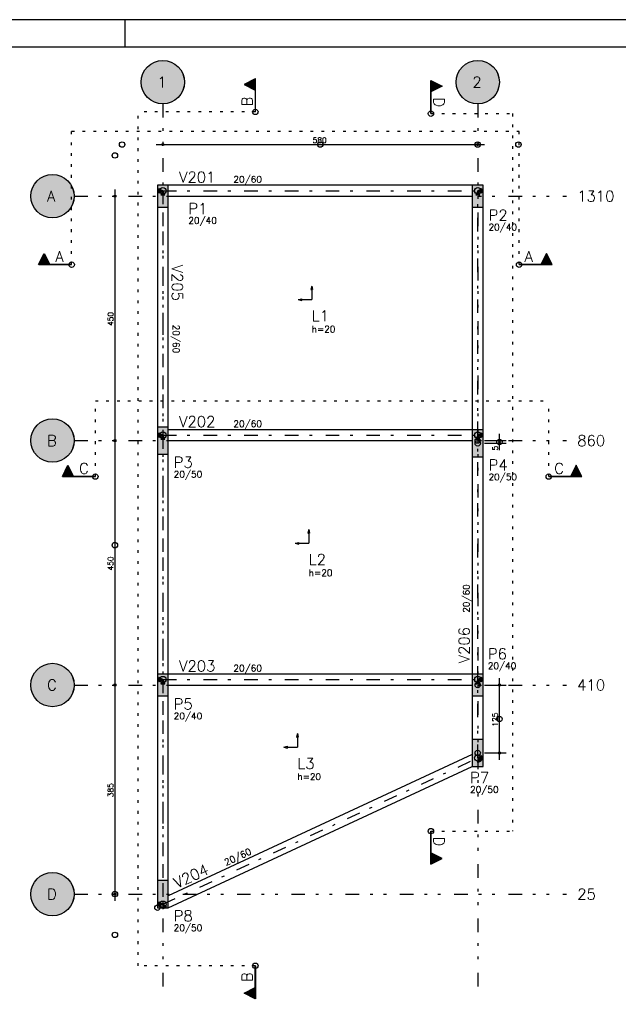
# Model space of a CAD drawing. Extents: x 0 to 84.1, y 0 to 59.4.
# Tile 3 of 6: x 24.7 to 46.8, y 23.1 to 59.4. Entities that reach past the tile are written whole.
import ezdxf

# ---------------------------------------------------------------- set-up
doc = ezdxf.new("R2010")
doc.units = 0
doc.header["$MEASUREMENT"] = 0
for name, pattern in [('ESTILO_TQS_0002', [0.4, 0.1, -0.3]), ('ESTILO_TQS_0003', [1.5, 0.5, -0.4, 0.1, -0.5]), ('ESTILO_TQS_0004', [2, 0.5, -0.4, 0.1, -0.4, 0.1, -0.5])]:
    doc.linetypes.add(name, pattern=pattern)
for name, color, linetype in [('1', 1, 'CONTINUOUS'), ('2', 2, 'CONTINUOUS'), ('3', 3, 'CONTINUOUS'), ('4', 4, 'CONTINUOUS'), ('6', 6, 'CONTINUOUS')]:
    doc.layers.add(name, color=color, linetype=linetype)
doc.styles.get("Standard").update_dxf_attribs({"font": 'ROMANS.SHX'})

msp = doc.modelspace()

# ---------------------------------------------------------------- linework, layer by layer
at = {"layer": '1', "linetype": 'ESTILO_TQS_0004'}
for p, q in [((29.9913, 56.3016), (29.9913, 23.563624)), ((41.5913, 56.3016), (41.5913, 23.563624)), ((26.725676, 52.9016), (44.856924, 52.9016)), ((26.725676, 43.9016), (44.856924, 43.9016)), ((26.725676, 34.9016), (44.856924, 34.9016)), ((26.725676, 27.2016), (44.856924, 27.2016))]:
    msp.add_line(p, q, dxfattribs=at)
at = {"layer": '1', "linetype": 'Continuous'}
for p, q in [((29.7413, 54.8016), (41.8413, 54.8016)), ((29.9913, 54.8016), (29.9913, 54.8016)), ((41.5913, 54.8016), (41.5913, 54.8016)), ((28.225676, 53.1516), (28.225676, 43.6516)), ((28.225676, 52.9016), (28.225676, 52.9016)), ((29.9913, 52.9016), (29.9913, 52.9016)), ((41.5913, 52.9016), (41.5913, 52.9016)), ((35.474943, 49.593429), (35.444055, 49.461021)), ((35.444055, 49.461021), (35.505832, 49.461021)), ((35.474943, 49.593429), (35.505832, 49.461021)), ((35.474943, 49.461021), (35.474943, 49.093429)), ((34.974943, 49.093429), (35.107351, 49.124315)), ((34.974943, 49.093429), (35.107351, 49.062544)), ((35.107351, 49.062544), (35.107351, 49.124315)), ((35.107351, 49.093429), (35.474943, 49.093429)), ((28.225676, 44.1516), (28.225676, 34.6516)), ((28.225676, 43.9016), (28.225676, 43.9016)), ((28.225676, 43.9016), (28.225676, 43.9016)), ((29.9913, 43.9016), (29.9913, 43.9016)), ((41.5913, 43.9016), (41.5913, 43.9016)), ((41.8413, 43.9016), (42.6413, 43.9016)), ((42.3913, 43.5516), (42.3913, 44.1516)), ((41.5913, 43.8016), (41.5913, 43.8016)), ((41.5913, 43.8016), (41.5913, 43.8016)), ((41.8413, 43.8016), (42.6413, 43.8016)), ((35.365508, 40.622786), (35.334619, 40.490378)), ((35.365508, 40.622786), (35.396396, 40.490378)), ((35.334619, 40.490378), (35.396396, 40.490378)), ((35.365508, 40.490378), (35.365508, 40.122786)), ((34.865508, 40.122786), (34.997916, 40.153671)), ((34.865508, 40.122786), (34.997916, 40.0919)), ((34.997916, 40.0919), (34.997916, 40.153671)), ((34.997916, 40.122786), (35.365508, 40.122786)), ((28.225676, 35.1516), (28.225676, 26.9516)), ((28.225676, 34.9016), (28.225676, 34.9016)), ((28.225676, 34.9016), (28.225676, 34.9016)), ((29.9913, 34.9016), (29.9913, 34.9016)), ((41.5913, 34.9016), (41.5913, 34.9016)), ((41.5913, 34.9016), (41.5913, 34.9016)), ((41.8413, 34.9016), (42.6413, 34.9016)), ((42.3913, 32.1516), (42.3913, 35.1516)), ((34.946214, 33.113611), (34.915325, 32.981203)), ((34.946214, 33.113611), (34.977102, 32.981203)), ((34.446214, 32.613611), (34.578622, 32.644496)), ((34.578622, 32.582725), (34.578622, 32.644496)), ((34.915325, 32.981203), (34.977102, 32.981203)), ((34.946214, 32.981203), (34.946214, 32.613611)), ((34.446214, 32.613611), (34.578622, 32.582725)), ((34.578622, 32.613611), (34.946214, 32.613611)), ((41.5913, 32.4016), (41.5913, 32.4016)), ((41.5913, 32.4016), (41.5913, 32.4016)), ((41.8413, 32.4016), (42.6413, 32.4016)), ((28.225676, 27.2016), (28.225676, 27.2016)), ((29.9913, 27.2016), (29.9913, 27.2016))]:
    msp.add_line(p, q, dxfattribs=at)
at = {"layer": '1', "linetype": 'ESTILO_TQS_0003'}
for p, q in [((29.9913, 53.1016), (41.5913, 53.1016)), ((29.9913, 53.1016), (29.9913, 44.1016)), ((41.5913, 44.1016), (41.5913, 53.1016)), ((29.9913, 44.1016), (41.5913, 44.1016)), ((29.9913, 44.1016), (29.9913, 35.1016)), ((41.5913, 35.1016), (41.5913, 44.1016)), ((29.9913, 35.1016), (41.5913, 35.1016)), ((29.9913, 35.1016), (29.9913, 26.829248)), ((41.5913, 32.214962), (41.5913, 35.1016)), ((29.9913, 26.829248), (41.5913, 32.214962))]:
    msp.add_line(p, q, dxfattribs=at)
at = {"layer": '1', "linetype": 'Continuous'}
for points in [[(41.3913, 53.3016), (30.1913, 53.3016)], [(29.8413, 53.1766), (29.8413, 53.0266), (29.9913, 53.1016), (29.8413, 53.1766)], [(29.9163, 52.9516), (30.0663, 52.9516), (29.9913, 53.1016), (29.9163, 52.9516)], [(41.5163, 52.9516), (41.6663, 52.9516), (41.5913, 53.1016), (41.5163, 52.9516)], [(41.7413, 53.0266), (41.7413, 53.1766), (41.5913, 53.1016), (41.7413, 53.0266)], [(30.1913, 52.9016), (41.3913, 52.9016)], [(29.7913, 52.5016), (29.7913, 44.4016)], [(30.1913, 44.4016), (30.1913, 52.5016)], [(41.3913, 52.5016), (41.3913, 44.3016)], [(41.7913, 44.3016), (41.7913, 52.5016)], [(41.3913, 44.3016), (30.1913, 44.3016)], [(29.8413, 44.1766), (29.8413, 44.0266), (29.9913, 44.1016), (29.8413, 44.1766)], [(29.9163, 43.9516), (30.0663, 43.9516), (29.9913, 44.1016), (29.9163, 43.9516)], [(30.1913, 43.9016), (41.3913, 43.9016)], [(41.5163, 43.9516), (41.6663, 43.9516), (41.5913, 44.1016), (41.5163, 43.9516)], [(41.7413, 44.0266), (41.7413, 44.1766), (41.5913, 44.1016), (41.7413, 44.0266)], [(29.7913, 43.4016), (29.7913, 35.3016)], [(30.1913, 35.3016), (30.1913, 43.4016)], [(41.3913, 43.3016), (41.3913, 35.3016)], [(41.7913, 35.3016), (41.7913, 43.3016)], [(29.8413, 35.1766), (29.8413, 35.0266), (29.9913, 35.1016), (29.8413, 35.1766)], [(41.3913, 35.3016), (30.1913, 35.3016)], [(41.7413, 35.0266), (41.7413, 35.1766), (41.5913, 35.1016), (41.7413, 35.0266)], [(29.9163, 34.9516), (30.0663, 34.9516), (29.9913, 35.1016), (29.9163, 34.9516)], [(30.1913, 34.9016), (41.3913, 34.9016)], [(41.5163, 34.9516), (41.6663, 34.9516), (41.5913, 35.1016), (41.5163, 34.9516)], [(29.7913, 34.5016), (29.7913, 27.7016)], [(30.1913, 27.7016), (30.1913, 34.5016)], [(41.3913, 34.5016), (41.3913, 32.9016)], [(41.7913, 32.9016), (41.7913, 34.5016)], [(41.3913, 32.34261), (30.1913, 27.14261)], [(41.7413, 32.139962), (41.7413, 32.289962), (41.5913, 32.214962), (41.7413, 32.139962)], [(41.586441, 32.047327), (41.722492, 32.110494), (41.5913, 32.214962), (41.586441, 32.047327)], [(30.1913, 26.7016), (41.3913, 31.9016)], [(29.8413, 26.904248), (29.8413, 26.754248), (29.9913, 26.829248), (29.8413, 26.904248)], [(29.986441, 26.661613), (30.122492, 26.72478), (29.9913, 26.829248), (29.986441, 26.661613)]]:
    msp.add_lwpolyline(points, dxfattribs=at)
for centre, radius in [((33.39979, 56.003372), 0.1), ((39.867285, 55.940179), 0.1), ((28.4913, 54.8016), 0.1), ((29.9913, 54.8016), 0.04), ((29.9913, 54.8016), 0.02), ((35.7913, 54.8016), 0.1), ((41.5913, 54.8016), 0.1), ((41.5913, 54.8016), 0.04), ((41.5913, 54.8016), 0.02), ((43.0913, 54.8016), 0.1), ((28.225676, 54.4016), 0.1), ((28.225676, 52.9016), 0.04), ((29.9913, 53.1016), 0.12), ((29.9913, 53.1016), 0.12), ((41.5913, 53.1016), 0.12), ((41.5913, 53.1016), 0.12), ((28.225676, 52.9016), 0.02), ((26.631666, 50.381462), 0.1), ((43.115323, 50.381462), 0.1), ((28.225676, 43.9016), 0.04), ((28.225676, 43.9016), 0.04), ((28.225676, 43.9016), 0.02), ((28.225676, 43.9016), 0.02), ((29.9913, 44.1016), 0.12), ((29.9913, 44.1016), 0.12), ((41.5913, 44.1016), 0.12), ((41.5913, 44.1016), 0.12), ((41.5913, 43.9016), 0.1), ((41.5913, 43.8016), 0.1), ((42.3913, 43.8516), 0.1), ((42.3913, 43.9016), 0.04), ((42.3913, 43.9016), 0.02), ((42.3913, 43.8016), 0.04), ((42.3913, 43.8016), 0.02), ((27.504972, 42.576287), 0.1), ((44.206956, 42.576287), 0.1), ((28.225676, 40.0516), 0.1), ((29.9913, 35.1016), 0.12), ((29.9913, 35.1016), 0.12), ((41.5913, 35.1016), 0.12), ((41.5913, 35.1016), 0.12), ((28.225676, 34.9016), 0.04), ((28.225676, 34.9016), 0.04), ((28.225676, 34.9016), 0.02), ((28.225676, 34.9016), 0.02), ((41.5913, 34.9016), 0.1), ((42.3913, 34.9016), 0.04), ((42.3913, 34.9016), 0.02), ((42.3913, 33.6516), 0.1), ((41.5913, 32.214962), 0.12), ((41.5913, 32.214962), 0.12), ((41.5913, 32.4016), 0.1), ((42.3913, 32.4016), 0.04), ((42.3913, 32.4016), 0.02), ((39.867285, 29.522662), 0.1), ((28.225676, 27.2016), 0.1), ((28.225676, 27.2016), 0.04), ((28.225676, 27.2016), 0.02), ((29.9913, 26.829248), 0.12), ((29.9913, 26.829248), 0.12), ((29.7913, 26.7016), 0.1), ((29.7913, 26.7016), 0.1), ((29.7913, 26.7016), 0.1), ((29.7913, 26.7016), 0.1), ((28.225676, 25.7016), 0.1), ((33.39979, 24.564343), 0.1)]:
    msp.add_circle(centre, radius, dxfattribs=at)
at = {"layer": '1', "color": 9, "linetype": 'Continuous'}
for points in [[(30.7913, 57.1016), (29.445257, 57.686269), (29.370731, 57.60647)], [(30.7913, 57.1016), (29.529956, 57.755176), (29.445257, 57.686269)], [(30.7913, 57.1016), (29.623248, 57.811908), (29.529956, 57.755176)], [(30.7913, 57.1016), (29.723396, 57.855409), (29.623248, 57.811908)], [(30.7913, 57.1016), (29.828535, 57.884867), (29.723396, 57.855409)], [(30.7913, 57.1016), (29.936706, 57.899735), (29.828535, 57.884867)], [(30.7913, 57.1016), (30.045894, 57.899735), (29.936706, 57.899735)], [(30.7913, 57.1016), (30.154065, 57.884867), (30.045894, 57.899735)], [(30.7913, 57.1016), (30.259204, 57.855409), (30.154065, 57.884867)], [(30.7913, 57.1016), (30.359352, 57.811908), (30.259204, 57.855409)], [(30.7913, 57.1016), (30.452644, 57.755176), (30.359352, 57.811908)], [(30.7913, 57.1016), (30.537343, 57.686269), (30.452644, 57.755176)], [(30.7913, 57.1016), (30.611869, 57.60647), (30.537343, 57.686269)], [(42.3913, 57.1016), (41.045257, 57.686269), (40.970731, 57.60647)], [(42.3913, 57.1016), (41.129956, 57.755176), (41.045257, 57.686269)], [(42.3913, 57.1016), (41.223248, 57.811908), (41.129956, 57.755176)], [(42.3913, 57.1016), (41.323396, 57.855409), (41.223248, 57.811908)], [(42.3913, 57.1016), (41.428535, 57.884867), (41.323396, 57.855409)], [(42.3913, 57.1016), (41.536706, 57.899735), (41.428535, 57.884867)], [(42.3913, 57.1016), (41.645894, 57.899735), (41.536706, 57.899735)], [(42.3913, 57.1016), (41.754065, 57.884867), (41.645894, 57.899735)], [(42.3913, 57.1016), (41.859204, 57.855409), (41.754065, 57.884867)], [(42.3913, 57.1016), (41.959352, 57.811908), (41.859204, 57.855409)], [(42.3913, 57.1016), (42.052644, 57.755176), (41.959352, 57.811908)], [(42.3913, 57.1016), (42.137343, 57.686269), (42.052644, 57.755176)], [(42.3913, 57.1016), (42.211869, 57.60647), (42.137343, 57.686269)], [(30.7913, 57.1016), (29.220966, 57.317437), (29.198751, 57.210533)], [(30.7913, 57.1016), (29.257531, 57.420321), (29.220966, 57.317437)], [(30.7913, 57.1016), (29.307764, 57.517267), (29.257531, 57.420321)], [(30.7913, 57.1016), (29.370731, 57.60647), (29.307764, 57.517267)], [(30.7913, 57.1016), (30.674836, 57.517267), (30.611869, 57.60647)], [(30.7913, 57.1016), (30.725069, 57.420321), (30.674836, 57.517267)], [(30.7913, 57.1016), (30.761634, 57.317437), (30.725069, 57.420321)], [(30.7913, 57.1016), (30.783849, 57.210533), (30.761634, 57.317437)], [(42.3913, 57.1016), (40.820966, 57.317437), (40.798751, 57.210533)], [(42.3913, 57.1016), (40.857531, 57.420321), (40.820966, 57.317437)], [(42.3913, 57.1016), (40.907764, 57.517267), (40.857531, 57.420321)], [(42.3913, 57.1016), (40.970731, 57.60647), (40.907764, 57.517267)], [(42.3913, 57.1016), (42.274836, 57.517267), (42.211869, 57.60647)], [(42.3913, 57.1016), (42.325069, 57.420321), (42.274836, 57.517267)], [(42.3913, 57.1016), (42.361634, 57.317437), (42.325069, 57.420321)], [(42.3913, 57.1016), (42.383849, 57.210533), (42.361634, 57.317437)], [(30.7913, 57.1016), (29.198751, 57.210533), (29.1913, 57.1016)], [(30.7913, 57.1016), (29.1913, 57.1016), (29.198751, 56.992667)], [(30.7913, 57.1016), (29.198751, 56.992667), (29.220966, 56.885763)], [(30.7913, 57.1016), (29.220966, 56.885763), (29.257531, 56.782879)], [(30.7913, 57.1016), (29.257531, 56.782879), (29.307764, 56.685933)], [(30.7913, 57.1016), (29.307764, 56.685933), (29.370731, 56.59673)], [(30.7913, 57.1016), (29.370731, 56.59673), (29.445257, 56.516931)], [(30.7913, 57.1016), (29.445257, 56.516931), (29.529956, 56.448024)], [(30.7913, 57.1016), (29.529956, 56.448024), (29.623248, 56.391292)], [(30.7913, 57.1016), (29.623248, 56.391292), (29.723396, 56.347791)], [(30.7913, 57.1016), (29.723396, 56.347791), (29.828535, 56.318333)], [(30.7913, 57.1016), (29.828535, 56.318333), (29.936706, 56.303465)], [(30.7913, 57.1016), (29.936706, 56.303465), (30.045894, 56.303465)], [(30.7913, 57.1016), (30.045894, 56.303465), (30.154065, 56.318333)], [(30.7913, 57.1016), (30.154065, 56.318333), (30.259204, 56.347791)], [(30.7913, 57.1016), (30.259204, 56.347791), (30.359352, 56.391292)], [(30.7913, 57.1016), (30.359352, 56.391292), (30.452644, 56.448024)], [(30.7913, 57.1016), (30.452644, 56.448024), (30.537343, 56.516931)], [(30.7913, 57.1016), (30.537343, 56.516931), (30.611869, 56.59673)], [(30.7913, 57.1016), (30.611869, 56.59673), (30.674836, 56.685933)], [(30.7913, 57.1016), (30.674836, 56.685933), (30.725069, 56.782879)], [(30.7913, 57.1016), (30.725069, 56.782879), (30.761634, 56.885763)], [(30.7913, 57.1016), (30.761634, 56.885763), (30.783849, 56.992667)], [(30.7913, 57.1016), (30.783849, 56.992667), (30.7913, 57.1016)], [(42.3913, 57.1016), (40.798751, 57.210533), (40.7913, 57.1016)], [(42.3913, 57.1016), (40.7913, 57.1016), (40.798751, 56.992667)], [(42.3913, 57.1016), (40.798751, 56.992667), (40.820966, 56.885763)], [(42.3913, 57.1016), (40.820966, 56.885763), (40.857531, 56.782879)], [(42.3913, 57.1016), (40.857531, 56.782879), (40.907764, 56.685933)], [(42.3913, 57.1016), (40.907764, 56.685933), (40.970731, 56.59673)], [(42.3913, 57.1016), (40.970731, 56.59673), (41.045257, 56.516931)], [(42.3913, 57.1016), (41.045257, 56.516931), (41.129956, 56.448024)], [(42.3913, 57.1016), (41.129956, 56.448024), (41.223248, 56.391292)], [(42.3913, 57.1016), (41.223248, 56.391292), (41.323396, 56.347791)], [(42.3913, 57.1016), (41.323396, 56.347791), (41.428535, 56.318333)], [(42.3913, 57.1016), (41.428535, 56.318333), (41.536706, 56.303465)], [(42.3913, 57.1016), (41.536706, 56.303465), (41.645894, 56.303465)], [(42.3913, 57.1016), (41.645894, 56.303465), (41.754065, 56.318333)], [(42.3913, 57.1016), (41.754065, 56.318333), (41.859204, 56.347791)], [(42.3913, 57.1016), (41.859204, 56.347791), (41.959352, 56.391292)], [(42.3913, 57.1016), (41.959352, 56.391292), (42.052644, 56.448024)], [(42.3913, 57.1016), (42.052644, 56.448024), (42.137343, 56.516931)], [(42.3913, 57.1016), (42.137343, 56.516931), (42.211869, 56.59673)], [(42.3913, 57.1016), (42.211869, 56.59673), (42.274836, 56.685933)], [(42.3913, 57.1016), (42.274836, 56.685933), (42.325069, 56.782879)], [(42.3913, 57.1016), (42.325069, 56.782879), (42.361634, 56.885763)], [(42.3913, 57.1016), (42.361634, 56.885763), (42.383849, 56.992667)], [(42.3913, 57.1016), (42.383849, 56.992667), (42.3913, 57.1016)], [(26.725676, 52.9016), (25.762911, 53.684867), (25.657772, 53.655409)], [(26.725676, 52.9016), (25.871082, 53.699735), (25.762911, 53.684867)], [(26.725676, 52.9016), (25.98027, 53.699735), (25.871082, 53.699735)], [(26.725676, 52.9016), (26.088441, 53.684867), (25.98027, 53.699735)], [(26.725676, 52.9016), (26.19358, 53.655409), (26.088441, 53.684867)], [(26.725676, 52.9016), (25.24214, 53.317267), (25.191907, 53.220321)], [(26.725676, 52.9016), (25.305107, 53.40647), (25.24214, 53.317267)], [(26.725676, 52.9016), (25.379633, 53.486269), (25.305107, 53.40647)], [(26.725676, 52.9016), (25.464332, 53.555176), (25.379633, 53.486269)], [(26.725676, 52.9016), (25.557624, 53.611908), (25.464332, 53.555176)], [(26.725676, 52.9016), (25.657772, 53.655409), (25.557624, 53.611908)], [(26.725676, 52.9016), (26.293728, 53.611908), (26.19358, 53.655409)], [(26.725676, 52.9016), (26.38702, 53.555176), (26.293728, 53.611908)], [(26.725676, 52.9016), (26.471718, 53.486269), (26.38702, 53.555176)], [(26.725676, 52.9016), (26.546245, 53.40647), (26.471718, 53.486269)], [(26.725676, 52.9016), (26.609211, 53.317267), (26.546245, 53.40647)], [(26.725676, 52.9016), (26.659445, 53.220321), (26.609211, 53.317267)], [(29.7913, 52.5016), (30.1913, 52.5016), (30.1913, 53.3016)], [(29.7913, 52.5016), (30.1913, 53.3016), (29.7913, 53.3016)], [(29.7913, 52.5016), (29.7913, 53.3016), (29.7913, 52.5016)], [(41.3913, 52.5016), (41.7913, 52.5016), (41.7913, 53.3016)], [(41.3913, 52.5016), (41.7913, 53.3016), (41.3913, 53.3016)], [(41.3913, 52.5016), (41.3913, 53.3016), (41.3913, 52.5016)], [(26.725676, 52.9016), (25.133127, 53.010533), (25.125676, 52.9016)], [(26.725676, 52.9016), (25.155342, 53.117437), (25.133127, 53.010533)], [(26.725676, 52.9016), (25.191907, 53.220321), (25.155342, 53.117437)], [(26.725676, 52.9016), (26.69601, 53.117437), (26.659445, 53.220321)], [(26.725676, 52.9016), (26.718225, 53.010533), (26.69601, 53.117437)], [(29.8413, 53.1766), (29.8413, 53.0266), (29.9913, 53.1016)], [(29.8413, 53.1766), (29.9913, 53.1016), (29.8413, 53.1766)], [(29.9163, 52.9516), (30.0663, 52.9516), (29.9913, 53.1016)], [(29.9163, 52.9516), (29.9913, 53.1016), (29.9163, 52.9516)], [(41.5163, 52.9516), (41.6663, 52.9516), (41.5913, 53.1016)], [(41.5163, 52.9516), (41.5913, 53.1016), (41.5163, 52.9516)], [(41.7413, 53.0266), (41.7413, 53.1766), (41.5913, 53.1016)], [(41.7413, 53.0266), (41.5913, 53.1016), (41.7413, 53.0266)], [(26.725676, 52.9016), (25.125676, 52.9016), (25.133127, 52.792667)], [(26.725676, 52.9016), (25.133127, 52.792667), (25.155342, 52.685763)], [(26.725676, 52.9016), (25.155342, 52.685763), (25.191907, 52.582879)], [(26.725676, 52.9016), (25.191907, 52.582879), (25.24214, 52.485933)], [(26.725676, 52.9016), (25.24214, 52.485933), (25.305107, 52.39673)], [(26.725676, 52.9016), (25.305107, 52.39673), (25.379633, 52.316931)], [(26.725676, 52.9016), (25.379633, 52.316931), (25.464332, 52.248024)], [(26.725676, 52.9016), (25.464332, 52.248024), (25.557624, 52.191292)], [(26.725676, 52.9016), (25.557624, 52.191292), (25.657772, 52.147791)], [(26.725676, 52.9016), (25.657772, 52.147791), (25.762911, 52.118333)], [(26.725676, 52.9016), (25.762911, 52.118333), (25.871082, 52.103465)], [(26.725676, 52.9016), (25.871082, 52.103465), (25.98027, 52.103465)], [(26.725676, 52.9016), (25.98027, 52.103465), (26.088441, 52.118333)], [(26.725676, 52.9016), (26.088441, 52.118333), (26.19358, 52.147791)], [(26.725676, 52.9016), (26.19358, 52.147791), (26.293728, 52.191292)], [(26.725676, 52.9016), (26.293728, 52.191292), (26.38702, 52.248024)], [(26.725676, 52.9016), (26.38702, 52.248024), (26.471718, 52.316931)], [(26.725676, 52.9016), (26.471718, 52.316931), (26.546245, 52.39673)], [(26.725676, 52.9016), (26.546245, 52.39673), (26.609211, 52.485933)], [(26.725676, 52.9016), (26.609211, 52.485933), (26.659445, 52.582879)], [(26.725676, 52.9016), (26.659445, 52.582879), (26.69601, 52.685763)], [(26.725676, 52.9016), (26.69601, 52.685763), (26.718225, 52.792667)], [(26.725676, 52.9016), (26.718225, 52.792667), (26.725676, 52.9016)], [(26.725676, 43.9016), (25.557624, 44.611908), (25.464332, 44.555176)], [(26.725676, 43.9016), (25.657772, 44.655409), (25.557624, 44.611908)], [(26.725676, 43.9016), (25.762911, 44.684867), (25.657772, 44.655409)], [(26.725676, 43.9016), (25.871082, 44.699735), (25.762911, 44.684867)], [(26.725676, 43.9016), (25.98027, 44.699735), (25.871082, 44.699735)], [(26.725676, 43.9016), (26.088441, 44.684867), (25.98027, 44.699735)], [(26.725676, 43.9016), (26.19358, 44.655409), (26.088441, 44.684867)], [(26.725676, 43.9016), (26.293728, 44.611908), (26.19358, 44.655409)], [(26.725676, 43.9016), (26.38702, 44.555176), (26.293728, 44.611908)], [(26.725676, 43.9016), (25.24214, 44.317267), (25.191907, 44.220321)], [(26.725676, 43.9016), (25.305107, 44.40647), (25.24214, 44.317267)], [(26.725676, 43.9016), (25.379633, 44.486269), (25.305107, 44.40647)], [(26.725676, 43.9016), (25.464332, 44.555176), (25.379633, 44.486269)], [(26.725676, 43.9016), (26.471718, 44.486269), (26.38702, 44.555176)], [(26.725676, 43.9016), (26.546245, 44.40647), (26.471718, 44.486269)], [(26.725676, 43.9016), (26.609211, 44.317267), (26.546245, 44.40647)], [(26.725676, 43.9016), (26.659445, 44.220321), (26.609211, 44.317267)], [(29.7913, 43.4016), (30.1913, 43.4016), (30.1913, 44.4016)], [(29.7913, 43.4016), (30.1913, 44.4016), (29.7913, 44.4016)], [(29.7913, 43.4016), (29.7913, 44.4016), (29.7913, 43.4016)], [(41.3913, 43.3016), (41.7913, 43.3016), (41.7913, 44.3016)], [(41.3913, 43.3016), (41.7913, 44.3016), (41.3913, 44.3016)], [(41.3913, 43.3016), (41.3913, 44.3016), (41.3913, 43.3016)], [(26.725676, 43.9016), (25.133127, 44.010533), (25.125676, 43.9016)], [(26.725676, 43.9016), (25.125676, 43.9016), (25.133127, 43.792667)], [(26.725676, 43.9016), (25.155342, 44.117437), (25.133127, 44.010533)], [(26.725676, 43.9016), (25.133127, 43.792667), (25.155342, 43.685763)], [(26.725676, 43.9016), (25.191907, 44.220321), (25.155342, 44.117437)], [(26.725676, 43.9016), (25.155342, 43.685763), (25.191907, 43.582879)], [(26.725676, 43.9016), (25.191907, 43.582879), (25.24214, 43.485933)], [(26.725676, 43.9016), (25.24214, 43.485933), (25.305107, 43.39673)], [(26.725676, 43.9016), (25.305107, 43.39673), (25.379633, 43.316931)], [(26.725676, 43.9016), (25.379633, 43.316931), (25.464332, 43.248024)], [(26.725676, 43.9016), (25.464332, 43.248024), (25.557624, 43.191292)], [(26.725676, 43.9016), (25.557624, 43.191292), (25.657772, 43.147791)], [(26.725676, 43.9016), (25.657772, 43.147791), (25.762911, 43.118333)], [(26.725676, 43.9016), (25.762911, 43.118333), (25.871082, 43.103465)], [(26.725676, 43.9016), (25.871082, 43.103465), (25.98027, 43.103465)], [(26.725676, 43.9016), (25.98027, 43.103465), (26.088441, 43.118333)], [(26.725676, 43.9016), (26.088441, 43.118333), (26.19358, 43.147791)], [(26.725676, 43.9016), (26.19358, 43.147791), (26.293728, 43.191292)], [(26.725676, 43.9016), (26.293728, 43.191292), (26.38702, 43.248024)], [(26.725676, 43.9016), (26.38702, 43.248024), (26.471718, 43.316931)], [(26.725676, 43.9016), (26.471718, 43.316931), (26.546245, 43.39673)], [(26.725676, 43.9016), (26.546245, 43.39673), (26.609211, 43.485933)], [(26.725676, 43.9016), (26.609211, 43.485933), (26.659445, 43.582879)], [(26.725676, 43.9016), (26.69601, 44.117437), (26.659445, 44.220321)], [(26.725676, 43.9016), (26.659445, 43.582879), (26.69601, 43.685763)], [(26.725676, 43.9016), (26.718225, 44.010533), (26.69601, 44.117437)], [(26.725676, 43.9016), (26.69601, 43.685763), (26.718225, 43.792667)], [(26.725676, 43.9016), (26.718225, 43.792667), (26.725676, 43.9016)], [(29.8413, 44.1766), (29.8413, 44.0266), (29.9913, 44.1016)], [(29.8413, 44.1766), (29.9913, 44.1016), (29.8413, 44.1766)], [(29.9163, 43.9516), (30.0663, 43.9516), (29.9913, 44.1016)], [(29.9163, 43.9516), (29.9913, 44.1016), (29.9163, 43.9516)], [(41.5163, 43.9516), (41.6663, 43.9516), (41.5913, 44.1016)], [(41.5163, 43.9516), (41.5913, 44.1016), (41.5163, 43.9516)], [(41.7413, 44.0266), (41.7413, 44.1766), (41.5913, 44.1016)], [(41.7413, 44.0266), (41.5913, 44.1016), (41.7413, 44.0266)], [(26.725676, 34.9016), (25.464332, 35.555176), (25.379633, 35.486269)], [(26.725676, 34.9016), (25.557624, 35.611908), (25.464332, 35.555176)], [(26.725676, 34.9016), (25.657772, 35.655409), (25.557624, 35.611908)], [(26.725676, 34.9016), (25.762911, 35.684867), (25.657772, 35.655409)], [(26.725676, 34.9016), (25.871082, 35.699735), (25.762911, 35.684867)], [(26.725676, 34.9016), (25.98027, 35.699735), (25.871082, 35.699735)], [(26.725676, 34.9016), (26.088441, 35.684867), (25.98027, 35.699735)], [(26.725676, 34.9016), (26.19358, 35.655409), (26.088441, 35.684867)], [(26.725676, 34.9016), (26.293728, 35.611908), (26.19358, 35.655409)], [(26.725676, 34.9016), (26.38702, 35.555176), (26.293728, 35.611908)], [(26.725676, 34.9016), (26.471718, 35.486269), (26.38702, 35.555176)], [(26.725676, 34.9016), (25.191907, 35.220321), (25.155342, 35.117437)], [(26.725676, 34.9016), (25.24214, 35.317267), (25.191907, 35.220321)], [(26.725676, 34.9016), (25.305107, 35.40647), (25.24214, 35.317267)], [(26.725676, 34.9016), (25.379633, 35.486269), (25.305107, 35.40647)], [(26.725676, 34.9016), (26.546245, 35.40647), (26.471718, 35.486269)], [(26.725676, 34.9016), (26.609211, 35.317267), (26.546245, 35.40647)], [(26.725676, 34.9016), (26.659445, 35.220321), (26.609211, 35.317267)], [(26.725676, 34.9016), (26.69601, 35.117437), (26.659445, 35.220321)], [(29.7913, 34.5016), (30.1913, 34.5016), (30.1913, 35.3016)], [(29.7913, 34.5016), (30.1913, 35.3016), (29.7913, 35.3016)], [(29.7913, 34.5016), (29.7913, 35.3016), (29.7913, 34.5016)], [(29.8413, 35.1766), (29.8413, 35.0266), (29.9913, 35.1016)], [(29.8413, 35.1766), (29.9913, 35.1016), (29.8413, 35.1766)], [(41.3913, 34.5016), (41.7913, 34.5016), (41.7913, 35.3016)], [(41.3913, 34.5016), (41.7913, 35.3016), (41.3913, 35.3016)], [(41.3913, 34.5016), (41.3913, 35.3016), (41.3913, 34.5016)], [(41.7413, 35.0266), (41.7413, 35.1766), (41.5913, 35.1016)], [(26.725676, 34.9016), (25.133127, 35.010533), (25.125676, 34.9016)], [(26.725676, 34.9016), (25.125676, 34.9016), (25.133127, 34.792667)], [(26.725676, 34.9016), (25.155342, 35.117437), (25.133127, 35.010533)], [(26.725676, 34.9016), (25.133127, 34.792667), (25.155342, 34.685763)], [(26.725676, 34.9016), (25.155342, 34.685763), (25.191907, 34.582879)], [(26.725676, 34.9016), (25.191907, 34.582879), (25.24214, 34.485933)], [(26.725676, 34.9016), (25.24214, 34.485933), (25.305107, 34.39673)], [(26.725676, 34.9016), (25.305107, 34.39673), (25.379633, 34.316931)], [(26.725676, 34.9016), (25.379633, 34.316931), (25.464332, 34.248024)], [(26.725676, 34.9016), (25.464332, 34.248024), (25.557624, 34.191292)], [(26.725676, 34.9016), (25.557624, 34.191292), (25.657772, 34.147791)], [(26.725676, 34.9016), (25.657772, 34.147791), (25.762911, 34.118333)], [(26.725676, 34.9016), (25.762911, 34.118333), (25.871082, 34.103465)], [(26.725676, 34.9016), (25.871082, 34.103465), (25.98027, 34.103465)], [(26.725676, 34.9016), (25.98027, 34.103465), (26.088441, 34.118333)], [(26.725676, 34.9016), (26.088441, 34.118333), (26.19358, 34.147791)], [(26.725676, 34.9016), (26.19358, 34.147791), (26.293728, 34.191292)], [(26.725676, 34.9016), (26.293728, 34.191292), (26.38702, 34.248024)], [(26.725676, 34.9016), (26.38702, 34.248024), (26.471718, 34.316931)], [(26.725676, 34.9016), (26.471718, 34.316931), (26.546245, 34.39673)], [(26.725676, 34.9016), (26.546245, 34.39673), (26.609211, 34.485933)], [(26.725676, 34.9016), (26.609211, 34.485933), (26.659445, 34.582879)], [(26.725676, 34.9016), (26.659445, 34.582879), (26.69601, 34.685763)], [(26.725676, 34.9016), (26.718225, 35.010533), (26.69601, 35.117437)], [(26.725676, 34.9016), (26.69601, 34.685763), (26.718225, 34.792667)], [(26.725676, 34.9016), (26.718225, 34.792667), (26.725676, 34.9016)], [(29.9163, 34.9516), (30.0663, 34.9516), (29.9913, 35.1016)], [(29.9163, 34.9516), (29.9913, 35.1016), (29.9163, 34.9516)], [(41.5163, 34.9516), (41.6663, 34.9516), (41.5913, 35.1016)], [(41.5163, 34.9516), (41.5913, 35.1016), (41.5163, 34.9516)], [(41.7413, 35.0266), (41.5913, 35.1016), (41.7413, 35.0266)], [(41.3913, 31.9016), (41.7913, 31.9016), (41.7913, 32.9016)], [(41.3913, 31.9016), (41.7913, 32.9016), (41.3913, 32.9016)], [(41.3913, 31.9016), (41.3913, 32.9016), (41.3913, 31.9016)], [(41.7413, 32.139962), (41.7413, 32.289962), (41.5913, 32.214962)], [(41.586441, 32.047327), (41.722492, 32.110494), (41.5913, 32.214962)], [(41.586441, 32.047327), (41.5913, 32.214962), (41.586441, 32.047327)], [(41.7413, 32.139962), (41.5913, 32.214962), (41.7413, 32.139962)], [(26.725676, 27.2016), (25.657772, 27.955409), (25.557624, 27.911908)], [(26.725676, 27.2016), (25.762911, 27.984867), (25.657772, 27.955409)], [(26.725676, 27.2016), (25.871082, 27.999735), (25.762911, 27.984867)], [(26.725676, 27.2016), (25.98027, 27.999735), (25.871082, 27.999735)], [(26.725676, 27.2016), (26.088441, 27.984867), (25.98027, 27.999735)], [(26.725676, 27.2016), (26.19358, 27.955409), (26.088441, 27.984867)], [(26.725676, 27.2016), (26.293728, 27.911908), (26.19358, 27.955409)], [(26.725676, 27.2016), (25.24214, 27.617267), (25.191907, 27.520321)], [(26.725676, 27.2016), (25.305107, 27.70647), (25.24214, 27.617267)], [(26.725676, 27.2016), (25.379633, 27.786269), (25.305107, 27.70647)], [(26.725676, 27.2016), (25.464332, 27.855176), (25.379633, 27.786269)], [(26.725676, 27.2016), (25.557624, 27.911908), (25.464332, 27.855176)], [(26.725676, 27.2016), (26.38702, 27.855176), (26.293728, 27.911908)], [(26.725676, 27.2016), (26.471718, 27.786269), (26.38702, 27.855176)], [(26.725676, 27.2016), (26.546245, 27.70647), (26.471718, 27.786269)], [(26.725676, 27.2016), (26.609211, 27.617267), (26.546245, 27.70647)], [(26.725676, 27.2016), (26.659445, 27.520321), (26.609211, 27.617267)], [(29.7913, 26.7016), (30.1913, 26.7016), (30.1913, 27.7016)], [(29.7913, 26.7016), (30.1913, 27.7016), (29.7913, 27.7016)], [(29.7913, 26.7016), (29.7913, 27.7016), (29.7913, 26.7016)], [(26.725676, 27.2016), (25.133127, 27.310533), (25.125676, 27.2016)], [(26.725676, 27.2016), (25.125676, 27.2016), (25.133127, 27.092667)], [(26.725676, 27.2016), (25.155342, 27.417437), (25.133127, 27.310533)], [(26.725676, 27.2016), (25.133127, 27.092667), (25.155342, 26.985763)], [(26.725676, 27.2016), (25.191907, 27.520321), (25.155342, 27.417437)], [(26.725676, 27.2016), (25.155342, 26.985763), (25.191907, 26.882879)], [(26.725676, 27.2016), (25.191907, 26.882879), (25.24214, 26.785933)], [(26.725676, 27.2016), (25.24214, 26.785933), (25.305107, 26.69673)], [(26.725676, 27.2016), (25.305107, 26.69673), (25.379633, 26.616931)], [(26.725676, 27.2016), (25.379633, 26.616931), (25.464332, 26.548024)], [(26.725676, 27.2016), (25.464332, 26.548024), (25.557624, 26.491292)], [(26.725676, 27.2016), (25.557624, 26.491292), (25.657772, 26.447791)], [(26.725676, 27.2016), (25.657772, 26.447791), (25.762911, 26.418333)], [(26.725676, 27.2016), (25.762911, 26.418333), (25.871082, 26.403465)], [(26.725676, 27.2016), (25.871082, 26.403465), (25.98027, 26.403465)], [(26.725676, 27.2016), (25.98027, 26.403465), (26.088441, 26.418333)], [(26.725676, 27.2016), (26.088441, 26.418333), (26.19358, 26.447791)], [(26.725676, 27.2016), (26.19358, 26.447791), (26.293728, 26.491292)], [(26.725676, 27.2016), (26.293728, 26.491292), (26.38702, 26.548024)], [(26.725676, 27.2016), (26.38702, 26.548024), (26.471718, 26.616931)], [(26.725676, 27.2016), (26.471718, 26.616931), (26.546245, 26.69673)], [(26.725676, 27.2016), (26.546245, 26.69673), (26.609211, 26.785933)], [(26.725676, 27.2016), (26.609211, 26.785933), (26.659445, 26.882879)], [(26.725676, 27.2016), (26.69601, 27.417437), (26.659445, 27.520321)], [(26.725676, 27.2016), (26.659445, 26.882879), (26.69601, 26.985763)], [(26.725676, 27.2016), (26.718225, 27.310533), (26.69601, 27.417437)], [(26.725676, 27.2016), (26.69601, 26.985763), (26.718225, 27.092667)], [(26.725676, 27.2016), (26.718225, 27.092667), (26.725676, 27.2016)], [(29.8413, 26.904248), (29.8413, 26.754248), (29.9913, 26.829248)], [(29.8413, 26.904248), (29.9913, 26.829248), (29.8413, 26.904248)], [(29.986441, 26.661613), (30.122492, 26.72478), (29.9913, 26.829248)], [(29.986441, 26.661613), (29.9913, 26.829248), (29.986441, 26.661613)]]:
    msp.add_solid(points, dxfattribs=at)
at = {"layer": '2', "linetype": 'Continuous'}
for p, q in [((84.100006, 59.400002), (0, 59.400002)), ((28.600006, 58.400002), (28.600006, 59.400002))]:
    msp.add_line(p, q, dxfattribs=at)
msp.add_lwpolyline([(83.100006, 1), (2.5, 1), (2.5, 58.400002), (83.100006, 58.400002), (83.100006, 1)], dxfattribs=at)
for centre in [(29.9913, 57.1016), (41.5913, 57.1016), (25.925676, 52.9016), (25.925676, 43.9016), (25.925676, 34.9016), (25.925676, 27.2016)]:
    msp.add_circle(centre, 0.8, dxfattribs=at)
at = {"layer": '3', "linetype": 'Continuous'}
for p, q in [((33.39979, 57.219327), (32.984958, 57.011911)), ((32.984958, 57.011911), (33.398052, 56.805364)), ((33.398052, 57.216506), (32.98886, 57.011911)), ((32.988861, 57.011911), (33.398051, 56.807315)), ((33.016868, 57.025915), (33.016868, 56.997907)), ((33.048778, 57.041869), (33.048778, 56.981953)), ((33.080689, 57.057825), (33.080689, 56.965998)), ((33.112599, 57.073779), (33.112599, 56.950043)), ((33.144509, 57.089733), (33.144509, 56.934088)), ((33.176608, 57.105783), (33.176421, 56.918132)), ((33.208329, 57.121642), (33.208329, 56.902178)), ((33.240239, 57.137597), (33.240239, 56.886223)), ((33.27215, 57.153554), (33.27215, 56.870267)), ((33.30406, 57.169509), (33.30406, 56.854312)), ((33.33597, 57.185464), (33.33597, 56.838356)), ((33.36788, 57.20142), (33.36788, 56.822401)), ((33.398051, 57.216506), (33.398051, 56.003372)), ((33.39979, 56.003372), (33.39979, 57.219327)), ((39.867285, 55.940179), (39.867285, 57.156134)), ((39.867285, 57.156134), (40.282117, 56.948719)), ((39.869023, 57.153313), (40.278215, 56.948719)), ((40.282117, 56.948719), (39.869023, 56.742172)), ((39.869024, 57.153313), (39.869024, 55.940179)), ((40.278214, 56.948719), (39.869024, 56.744123)), ((39.899195, 57.138227), (39.899195, 56.759208)), ((39.931105, 57.122271), (39.931105, 56.775164)), ((39.963015, 57.106316), (39.963015, 56.791119)), ((39.994925, 57.090361), (39.994925, 56.807075)), ((40.026836, 57.074404), (40.026836, 56.823031)), ((40.058746, 57.058449), (40.058746, 56.838986)), ((40.090467, 57.042591), (40.090654, 56.85494)), ((40.122566, 57.02654), (40.122566, 56.870895)), ((40.154476, 57.010586), (40.154476, 56.88685)), ((40.186386, 56.994632), (40.186386, 56.902805)), ((40.218297, 56.978677), (40.218297, 56.91876)), ((40.250207, 56.962722), (40.250207, 56.934715)), ((25.415711, 50.381462), (25.623127, 50.796294)), ((25.418532, 50.3832), (25.623127, 50.792392)), ((25.609123, 50.764384), (25.63713, 50.764384)), ((25.623127, 50.796294), (25.829673, 50.3832)), ((25.623127, 50.792391), (25.827722, 50.383201)), ((44.123862, 50.796294), (43.917316, 50.3832)), ((44.123862, 50.792391), (43.919266, 50.383201)), ((44.137866, 50.764384), (44.109859, 50.764384)), ((44.331278, 50.381462), (44.123862, 50.796294)), ((44.328457, 50.3832), (44.123862, 50.792392)), ((25.433618, 50.413372), (25.812637, 50.413372)), ((25.449574, 50.445282), (25.796681, 50.445282)), ((25.465529, 50.477192), (25.780726, 50.477192)), ((25.481484, 50.509102), (25.76477, 50.509102)), ((25.497441, 50.541013), (25.748814, 50.541013)), ((25.513396, 50.572923), (25.732859, 50.572923)), ((25.529254, 50.604644), (25.716906, 50.604831)), ((25.545305, 50.636743), (25.70095, 50.636743)), ((25.561259, 50.668653), (25.684995, 50.668653)), ((25.577213, 50.700563), (25.66904, 50.700563)), ((25.593168, 50.732474), (25.653085, 50.732474)), ((44.313371, 50.413372), (43.934352, 50.413372)), ((44.297415, 50.445282), (43.950308, 50.445282)), ((44.28146, 50.477192), (43.966263, 50.477192)), ((44.265505, 50.509102), (43.982219, 50.509102)), ((44.249548, 50.541013), (43.998175, 50.541013)), ((44.233593, 50.572923), (44.01413, 50.572923)), ((44.217735, 50.604644), (44.030083, 50.604831)), ((44.201684, 50.636743), (44.046039, 50.636743)), ((44.18573, 50.668653), (44.061994, 50.668653)), ((44.169776, 50.700563), (44.077949, 50.700563)), ((44.153821, 50.732474), (44.093904, 50.732474)), ((26.631666, 50.381462), (25.415711, 50.381462)), ((25.418532, 50.383201), (26.631666, 50.383201)), ((44.328457, 50.383201), (43.115323, 50.383201)), ((43.115323, 50.381462), (44.331278, 50.381462)), ((26.289017, 42.576287), (26.496433, 42.991119)), ((26.291838, 42.578025), (26.496433, 42.987217)), ((26.402561, 42.799469), (26.590212, 42.799656)), ((26.418611, 42.831568), (26.574256, 42.831568)), ((26.434565, 42.863478), (26.558301, 42.863478)), ((26.450519, 42.895388), (26.542346, 42.895388)), ((26.466475, 42.927299), (26.526391, 42.927299)), ((26.48243, 42.959209), (26.510437, 42.959209)), ((26.496433, 42.991119), (26.70298, 42.578025)), ((26.496433, 42.987216), (26.701029, 42.578026)), ((45.215495, 42.991119), (45.008948, 42.578025)), ((45.215495, 42.987216), (45.010899, 42.578026)), ((45.309368, 42.799469), (45.121716, 42.799656)), ((45.293317, 42.831568), (45.137672, 42.831568)), ((45.277363, 42.863478), (45.153627, 42.863478)), ((45.261409, 42.895388), (45.169582, 42.895388)), ((45.245454, 42.927299), (45.185537, 42.927299)), ((45.229499, 42.959209), (45.201492, 42.959209)), ((45.422911, 42.576287), (45.215495, 42.991119)), ((45.42009, 42.578025), (45.215495, 42.987217)), ((27.504972, 42.576287), (26.289017, 42.576287)), ((26.291838, 42.578026), (27.504972, 42.578026)), ((26.306924, 42.608197), (26.685943, 42.608197)), ((26.32288, 42.640107), (26.669988, 42.640107)), ((26.338835, 42.672017), (26.654032, 42.672017)), ((26.35479, 42.703927), (26.638077, 42.703927)), ((26.370747, 42.735838), (26.622121, 42.735838)), ((26.386702, 42.767748), (26.606166, 42.767748)), ((45.42009, 42.578026), (44.206956, 42.578026)), ((44.206956, 42.576287), (45.422911, 42.576287)), ((45.405004, 42.608197), (45.025985, 42.608197)), ((45.389048, 42.640107), (45.041941, 42.640107)), ((45.373093, 42.672017), (45.057896, 42.672017)), ((45.357138, 42.703927), (45.073852, 42.703927)), ((45.341181, 42.735838), (45.089807, 42.735838)), ((45.325226, 42.767748), (45.105762, 42.767748)), ((39.867285, 29.522662), (39.867285, 28.306707)), ((39.869024, 28.309528), (39.869024, 29.522662)), ((40.282117, 28.514123), (39.869023, 28.72067)), ((40.278214, 28.514123), (39.869024, 28.718719)), ((39.899195, 28.324614), (39.899195, 28.703633)), ((39.931105, 28.34057), (39.931105, 28.687677)), ((39.963015, 28.356525), (39.963015, 28.671722)), ((39.994925, 28.37248), (39.994925, 28.655767)), ((39.867285, 28.306707), (40.282117, 28.514123)), ((39.869023, 28.309528), (40.278215, 28.514123)), ((40.026836, 28.388437), (40.026836, 28.639811)), ((40.058746, 28.404392), (40.058746, 28.623856)), ((40.090467, 28.42025), (40.090654, 28.607902)), ((40.122566, 28.436301), (40.122566, 28.591946)), ((40.154476, 28.452255), (40.154476, 28.575991)), ((40.186386, 28.468209), (40.186386, 28.560036)), ((40.218297, 28.484164), (40.218297, 28.544081)), ((40.250207, 28.500119), (40.250207, 28.528126)), ((33.398051, 23.351209), (33.398051, 24.564343)), ((33.39979, 24.564343), (33.39979, 23.348388)), ((32.984958, 23.555804), (33.398052, 23.762351)), ((32.988861, 23.555804), (33.398051, 23.7604)), ((33.016868, 23.5418), (33.016868, 23.569807)), ((33.048778, 23.525845), (33.048778, 23.585762)), ((33.080689, 23.50989), (33.080689, 23.601717)), ((33.112599, 23.493936), (33.112599, 23.617672)), ((33.144509, 23.477982), (33.144509, 23.633627)), ((33.176608, 23.461931), (33.176421, 23.649583)), ((33.208329, 23.446073), (33.208329, 23.665537)), ((33.240239, 23.430118), (33.240239, 23.681492)), ((33.27215, 23.414161), (33.27215, 23.697448)), ((33.30406, 23.398206), (33.30406, 23.713403)), ((33.33597, 23.382251), (33.33597, 23.729358)), ((33.36788, 23.366295), (33.36788, 23.745314)), ((33.39979, 23.348388), (32.984958, 23.555804)), ((33.398052, 23.351209), (32.98886, 23.555804))]:
    msp.add_line(p, q, dxfattribs=at)
at = {"layer": '3', "linetype": 'ESTILO_TQS_0002'}
for p, q in [((29.08784, 24.564343), (29.08784, 56.003372)), ((33.39979, 56.003372), (29.08784, 56.003372)), ((39.867285, 55.940179), (42.869275, 55.940179)), ((42.869275, 55.940179), (42.869275, 29.522662)), ((26.631666, 55.293811), (43.115323, 55.293811)), ((26.631666, 50.381462), (26.631666, 55.293811)), ((43.115323, 50.381462), (43.115323, 55.293811)), ((27.504972, 45.359951), (44.206956, 45.359951)), ((27.504972, 42.576287), (27.504972, 45.359951)), ((44.206956, 42.576287), (44.206956, 45.359951)), ((39.867285, 29.522662), (42.869275, 29.522662)), ((33.39979, 24.564343), (29.08784, 24.564343))]:
    msp.add_line(p, q, dxfattribs=at)
at = {"layer": '3', "linetype": 'Continuous'}
for points in [[(33.398051, 57.216506), (32.988861, 57.011911), (33.398051, 56.807315), (33.398051, 57.216506)], [(39.869024, 57.153313), (40.278214, 56.948719), (39.869024, 56.744123), (39.869024, 57.153313)], [(25.418532, 50.383201), (25.623127, 50.792391), (25.827722, 50.383201), (25.418532, 50.383201)], [(44.328457, 50.383201), (44.123862, 50.792391), (43.919266, 50.383201), (44.328457, 50.383201)], [(26.291838, 42.578026), (26.496433, 42.987216), (26.701029, 42.578026), (26.291838, 42.578026)], [(45.42009, 42.578026), (45.215495, 42.987216), (45.010899, 42.578026), (45.42009, 42.578026)], [(39.869024, 28.309528), (40.278214, 28.514123), (39.869024, 28.718719), (39.869024, 28.309528)], [(33.398051, 23.351209), (32.988861, 23.555804), (33.398051, 23.7604), (33.398051, 23.351209)]]:
    msp.add_lwpolyline(points, dxfattribs=at)
at = {"layer": '6', "linetype": 'Continuous'}
for points in [[(29.7913, 52.5016), (30.1913, 52.5016), (30.1913, 53.3016), (29.7913, 53.3016), (29.7913, 52.5016)], [(41.3913, 52.5016), (41.7913, 52.5016), (41.7913, 53.3016), (41.3913, 53.3016), (41.3913, 52.5016)], [(29.7913, 43.4016), (30.1913, 43.4016), (30.1913, 44.4016), (29.7913, 44.4016), (29.7913, 43.4016)], [(41.3913, 43.3016), (41.7913, 43.3016), (41.7913, 44.3016), (41.3913, 44.3016), (41.3913, 43.3016)], [(29.7913, 34.5016), (30.1913, 34.5016), (30.1913, 35.3016), (29.7913, 35.3016), (29.7913, 34.5016)], [(41.3913, 34.5016), (41.7913, 34.5016), (41.7913, 35.3016), (41.3913, 35.3016), (41.3913, 34.5016)], [(41.3913, 31.9016), (41.7913, 31.9016), (41.7913, 32.9016), (41.3913, 32.9016), (41.3913, 31.9016)], [(29.7913, 26.7016), (30.1913, 26.7016), (30.1913, 27.7016), (29.7913, 27.7016), (29.7913, 26.7016)]]:
    msp.add_lwpolyline(points, dxfattribs=at)

# ---------------------------------------------------------------- texts
at = {"layer": '1', "linetype": 'Continuous'}
for s, height, p in [('580', 0.2, (35.5113, 54.8616)), ('1310', 0.4, (45.256924, 52.7016)), ('860', 0.4, (45.256924, 43.7016)), ('410', 0.4, (45.256924, 34.7016)), ('25', 0.4, (45.256924, 27.0016))]:
    msp.add_text(s, height=height, dxfattribs=at).set_placement(p)
for s, p in [('450', (28.165676, 48.1216)), ('5', (42.3313, 43.534933)), ('450', (28.165676, 39.1216)), ('125', (42.3313, 33.3716)), ('385', (28.165676, 30.7716))]:
    msp.add_text(s, height=0.2, rotation=90, dxfattribs=at).set_placement(p)
at = {"layer": '3', "linetype": 'Continuous'}
for s, height, rotation, p in [('B', 0.4, 90, (33.29979, 56.203372)), ('D', 0.4, 270, (39.967285, 56.540179)), ('20/60', 0.24, 270, (30.360866, 48.171155)), ('20/60', 0.24, 90, (41.291249, 37.563608)), ('D', 0.4, 270, (39.967285, 29.322662)), ('20/60', 0.24, 24.904769, (32.32601, 28.243978)), ('B', 0.4, 90, (33.29979, 23.964343))]:
    msp.add_text(s, height=height, rotation=rotation, dxfattribs=at).set_placement(p)
for s, height, p in [('20/60', 0.24, (32.5913, 53.4016)), ('20/40', 0.24, (30.930433, 51.88508)), ('20/40', 0.24, (41.9913, 51.6416)), ('A', 0.4, (26.031666, 50.481462)), ('A', 0.4, (43.315323, 50.481462)), ('h=20', 0.24, (35.474943, 47.885429)), ('20/60', 0.24, (32.5913, 44.4016)), ('C', 0.4, (26.904972, 42.676287)), ('20/50', 0.24, (30.3913, 42.5416)), ('C', 0.4, (44.406956, 42.676287)), ('20/50', 0.24, (41.9913, 42.4416)), ('h=20', 0.24, (35.365508, 38.914786)), ('20/60', 0.24, (32.5913, 35.4016)), ('20/40', 0.24, (41.964526, 35.488979)), ('20/40', 0.24, (30.3913, 33.6416)), ('h=20', 0.24, (34.946214, 31.405611)), ('20/50', 0.24, (41.310983, 30.933613)), ('20/50', 0.24, (30.3913, 25.8416))]:
    msp.add_text(s, height=height, dxfattribs=at).set_placement(p)
at = {"layer": '4', "linetype": 'Continuous'}
for s, p in [('V201', (30.5913, 53.4016)), ('L1', (35.474943, 48.293429)), ('V202', (30.5913, 44.4016)), ('L2', (35.365508, 39.322786)), ('V203', (30.5913, 35.4016)), ('L3', (34.946214, 31.813611))]:
    msp.add_text(s, height=0.4, dxfattribs=at).set_placement(p)
for s, rotation, p in [('V205', 270, (30.326083, 50.379852)), ('V206', 90, (41.2913, 35.7016)), ('V204', 24.904769, (30.511992, 27.401755))]:
    msp.add_text(s, height=0.4, rotation=rotation, dxfattribs=at).set_placement(p)
at = {"layer": '6', "linetype": 'Continuous'}
for s, p in [('1', (29.7913, 56.9016)), ('2', (41.3913, 56.9016)), ('A', (25.725676, 52.7016)), ('P1', (30.930433, 52.24508)), ('P2', (41.9913, 52.0016)), ('B', (25.725676, 43.7016)), ('P3', (30.3913, 42.9016)), ('P4', (41.9913, 42.8016)), ('P6', (41.964526, 35.848979)), ('C', (25.725676, 34.7016)), ('P5', (30.3913, 34.0016)), ('P7', (41.310983, 31.293613)), ('D', (25.725676, 27.0016)), ('P8', (30.3913, 26.2016))]:
    msp.add_text(s, height=0.4, dxfattribs=at).set_placement(p)

doc.saveas('drawing.dxf')
